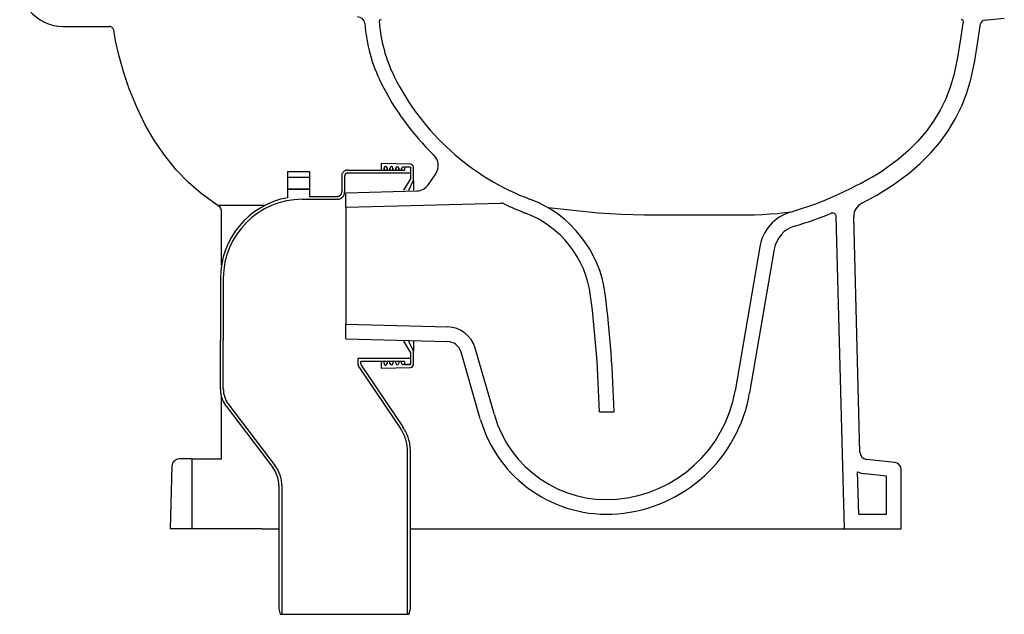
# Model space of a CAD drawing. Header units: millimetres. Extents: x 905.102 to 905.786, y 1368.432 to 1369.343.
# Tile 1 of 2: x 905.108 to 905.782, y 1368.432 to 1368.839. Entities that reach past the tile are written whole.
import ezdxf

# ---------------------------------------------------------------- set-up
doc = ezdxf.new("R2010")
doc.units = ezdxf.units.MM
doc.linetypes.add('HIDDEN', pattern=[9.525, 6.35, -3.175])
doc.layers.add('SANINDUSA', color=3, linetype='Continuous')

msp = doc.modelspace()

# ---------------------------------------------------------------- linework, layer by layer
at = {"layer": 'SANINDUSA'}
for p, q in [((905.76823, 1368.83904), (905.78193, 1368.84048)), ((905.13841, 1368.83465), (905.16974, 1368.83465)), ((905.3553, 1368.83935), (905.3558, 1368.83938)), ((905.37575, 1368.7405), (905.3557, 1368.74095)), ((905.3557, 1368.74095), (905.3557, 1368.73645)), ((905.3577, 1368.73645), (905.3577, 1368.73789)), ((905.3577, 1368.73789), (905.3577, 1368.73645)), ((905.3597, 1368.73789), (905.3597, 1368.73645)), ((905.3597, 1368.73645), (905.3597, 1368.73789)), ((905.3617, 1368.73645), (905.3617, 1368.73779)), ((905.3617, 1368.73779), (905.3617, 1368.73645)), ((905.3637, 1368.73779), (905.3637, 1368.73645)), ((905.3637, 1368.73645), (905.3637, 1368.73779)), ((905.3657, 1368.73645), (905.3657, 1368.7377)), ((905.3657, 1368.7377), (905.3657, 1368.73645)), ((905.3677, 1368.7377), (905.3677, 1368.73645)), ((905.3677, 1368.73645), (905.3677, 1368.7377)), ((905.3697, 1368.73645), (905.3697, 1368.73761)), ((905.3697, 1368.73761), (905.3697, 1368.73645)), ((905.37073, 1368.73861), (905.3757, 1368.7385)), ((905.3757, 1368.7385), (905.3757, 1368.73045)), ((905.3777, 1368.72945), (905.3777, 1368.7385)), ((905.38808, 1368.72663), (905.393, 1368.73394)), ((905.3757, 1368.73045), (905.37102, 1368.72265)), ((905.37471, 1368.72272), (905.3777, 1368.72945)), ((905.3777, 1368.72945), (905.3777, 1368.72277)), ((905.33146, 1368.72096), (905.38005, 1368.72223)), ((905.33146, 1368.71095), (905.33146, 1368.72096)), ((905.24546, 1368.71102), (905.24171, 1368.71382)), ((905.33146, 1368.71095), (905.43754, 1368.71373)), ((905.24403, 1368.71242), (905.27642, 1368.71242)), ((905.33146, 1368.71095), (905.33146, 1368.63095)), ((905.67259, 1368.49095), (905.66699, 1368.70466)), ((905.68322, 1368.54329), (905.679, 1368.70453)), ((905.61468, 1368.68396), (905.59781, 1368.58531)), ((905.62453, 1368.68228), (905.60774, 1368.58407)), ((905.33146, 1368.62095), (905.33146, 1368.63095)), ((905.33146, 1368.63095), (905.40125, 1368.62913)), ((905.33146, 1368.62095), (905.40099, 1368.61913)), ((905.37102, 1368.61926), (905.3757, 1368.61145)), ((905.3777, 1368.61245), (905.37471, 1368.61919)), ((905.3777, 1368.61914), (905.3777, 1368.61245)), ((905.3777, 1368.60341), (905.3777, 1368.61245)), ((905.42349, 1368.56611), (905.41034, 1368.6119)), ((905.4331, 1368.56887), (905.41995, 1368.61466)), ((905.3557, 1368.60545), (905.3557, 1368.60095)), ((905.3577, 1368.60402), (905.3577, 1368.60545)), ((905.3597, 1368.60545), (905.3597, 1368.60402)), ((905.3617, 1368.60411), (905.3617, 1368.60545)), ((905.3637, 1368.60545), (905.3637, 1368.60411)), ((905.3657, 1368.60421), (905.3657, 1368.60545)), ((905.3677, 1368.60545), (905.3677, 1368.60421)), ((905.3697, 1368.6043), (905.3697, 1368.60545)), ((905.3757, 1368.61145), (905.3757, 1368.60341)), ((905.3557, 1368.60095), (905.37575, 1368.60141)), ((905.3757, 1368.60341), (905.37073, 1368.6033)), ((905.50497, 1368.57095), (905.51497, 1368.57095)), ((905.2254, 1368.53887), (905.21752, 1368.53887)), ((905.2254, 1368.53887), (905.2464, 1368.53887)), ((905.22641, 1368.49095), (905.22641, 1368.53787)), ((905.70694, 1368.53643), (905.6877, 1368.53845)), ((905.21252, 1368.534), (905.21139, 1368.49095)), ((905.71141, 1368.49095), (905.71141, 1368.53145)), ((905.68233, 1368.50095), (905.68157, 1368.52998)), ((905.70141, 1368.52695), (905.68665, 1368.5285)), ((905.70141, 1368.50095), (905.70141, 1368.52695)), ((905.68233, 1368.50095), (905.70141, 1368.50095)), ((905.22641, 1368.49095), (905.21139, 1368.49095)), ((905.27411, 1368.49095), (905.22641, 1368.49095)), ((905.27411, 1368.49095), (905.2857, 1368.49095)), ((905.3757, 1368.49095), (905.59571, 1368.49095)), ((905.59571, 1368.49095), (905.67259, 1368.49095)), ((905.67259, 1368.49095), (905.71141, 1368.49095))]:
    msp.add_line(p, q, dxfattribs=at)
at = {"layer": 'SANINDUSA', "linetype": 'HIDDEN'}
for p, q in [((905.2917, 1368.73545), (905.2917, 1368.73145)), ((905.2917, 1368.73545), (905.3067, 1368.73545)), ((905.3067, 1368.73545), (905.3067, 1368.73145)), ((905.3327, 1368.73645), (905.3717, 1368.73645)), ((905.3327, 1368.73445), (905.3757, 1368.73445)), ((905.3757, 1368.73845), (905.3717, 1368.73845)), ((905.3717, 1368.73845), (905.3717, 1368.73645)), ((905.3757, 1368.73845), (905.3757, 1368.73445)), ((905.3067, 1368.73145), (905.2917, 1368.73145)), ((905.2917, 1368.73145), (905.2917, 1368.73145)), ((905.2917, 1368.73134), (905.2917, 1368.73145)), ((905.2917, 1368.73134), (905.2917, 1368.72358)), ((905.3067, 1368.73145), (905.3067, 1368.73145)), ((905.3067, 1368.73134), (905.3067, 1368.73145)), ((905.3067, 1368.73134), (905.3067, 1368.72358)), ((905.3287, 1368.73245), (905.3287, 1368.72145)), ((905.3307, 1368.73245), (905.3307, 1368.72145)), ((905.2917, 1368.72346), (905.2917, 1368.72358)), ((905.3067, 1368.72346), (905.2917, 1368.72346)), ((905.2917, 1368.72345), (905.2917, 1368.72346)), ((905.2917, 1368.72345), (905.3067, 1368.72345)), ((905.2917, 1368.72345), (905.2917, 1368.71755)), ((905.3067, 1368.72346), (905.3067, 1368.72358)), ((905.3067, 1368.72345), (905.3067, 1368.72346)), ((905.3067, 1368.72345), (905.3067, 1368.71845)), ((905.3017, 1368.71645), (905.3257, 1368.71645)), ((905.3067, 1368.71845), (905.3257, 1368.71845)), ((905.2457, 1368.66245), (905.2457, 1368.61998)), ((905.2477, 1368.66245), (905.2477, 1368.61998)), ((905.2457, 1368.58673), (905.2457, 1368.61998)), ((905.2477, 1368.58673), (905.2477, 1368.61998)), ((905.2477, 1368.61998), (905.2477, 1368.61998)), ((905.3757, 1368.60745), (905.3397, 1368.60745)), ((905.3397, 1368.60743), (905.3397, 1368.60745)), ((905.3397, 1368.60743), (905.3397, 1368.60407)), ((905.3417, 1368.60407), (905.3417, 1368.60545)), ((905.3717, 1368.60545), (905.3417, 1368.60545)), ((905.3717, 1368.60545), (905.3717, 1368.60345)), ((905.3757, 1368.60745), (905.3757, 1368.60345)), ((905.34039, 1368.60183), (905.36892, 1368.55953)), ((905.34205, 1368.60295), (905.37057, 1368.56065)), ((905.3717, 1368.60345), (905.3757, 1368.60345)), ((905.24979, 1368.57462), (905.28162, 1368.53282)), ((905.25138, 1368.57583), (905.28321, 1368.53403)), ((905.3737, 1368.43245), (905.3737, 1368.54388)), ((905.3757, 1368.43619), (905.3757, 1368.54388)), ((905.2857, 1368.5207), (905.2857, 1368.43619)), ((905.2877, 1368.5207), (905.2877, 1368.43245)), ((905.2857, 1368.43619), (905.2867, 1368.43245)), ((905.2867, 1368.43245), (905.2877, 1368.43245)), ((905.2877, 1368.43245), (905.3737, 1368.43245)), ((905.3737, 1368.43245), (905.3747, 1368.43245)), ((905.3747, 1368.43245), (905.3757, 1368.43619))]:
    msp.add_line(p, q, dxfattribs=at)
at = {"layer": 'SANINDUSA', "flags": 128}
for points in [[(905.10841, 1368.86465), (905.1086, 1368.86129), (905.10916, 1368.85797), (905.1101, 1368.85474), (905.11138, 1368.85163), (905.11301, 1368.84869), (905.11496, 1368.84595), (905.1172, 1368.84344), (905.11971, 1368.8412), (905.12245, 1368.83925), (905.1254, 1368.83762), (905.1285, 1368.83634), (905.13174, 1368.83541), (905.13505, 1368.83484), (905.13841, 1368.83465)], [(905.1727, 1368.83216), (905.17257, 1368.83267), (905.17235, 1368.83315), (905.17206, 1368.83358), (905.17168, 1368.83395), (905.17125, 1368.83425), (905.17078, 1368.83447), (905.17027, 1368.83461), (905.16974, 1368.83465)], [(905.68446, 1368.71374), (905.69476, 1368.71929), (905.70601, 1368.72636), (905.7168, 1368.73432), (905.72439, 1368.74088), (905.73143, 1368.74791), (905.73785, 1368.75541), (905.7436, 1368.76333), (905.74864, 1368.77163), (905.75292, 1368.78029), (905.75639, 1368.78927), (905.75909, 1368.79852), (905.7618, 1368.81124), (905.76392, 1368.82431), (905.76573, 1368.83651)], [(905.24171, 1368.71382), (905.23262, 1368.72036), (905.22396, 1368.72789), (905.21556, 1368.73663), (905.20772, 1368.74631), (905.2007, 1368.75652), (905.19431, 1368.76747), (905.18843, 1368.77943), (905.18329, 1368.79202), (905.17956, 1368.80304), (905.1764, 1368.81438), (905.17402, 1368.82495), (905.1727, 1368.83216)], [(905.24639, 1368.70812), (905.24635, 1368.70878), (905.24622, 1368.70941), (905.24615, 1368.70964), (905.24585, 1368.71038), (905.24546, 1368.71102)], [(905.24639, 1368.70519), (905.24639, 1368.70736), (905.24639, 1368.70812)], [(905.24641, 1368.67132), (905.24639, 1368.70519)], [(905.24639, 1368.54316), (905.24642, 1368.58144)], [(905.24639, 1368.53887), (905.2464, 1368.53986), (905.24639, 1368.54316)]]:
    msp.add_lwpolyline(points, dxfattribs=at)
msp.add_lwpolyline([(905.75241, 1368.83943), (905.75292, 1368.8394, -0.440211), (905.75385, 1368.83825), (905.75206, 1368.82615), (905.75, 1368.81345), (905.74744, 1368.80146), (905.74501, 1368.79312), (905.74192, 1368.78512), (905.73811, 1368.77741), (905.7336, 1368.76998), (905.72842, 1368.76285), (905.72262, 1368.75607), (905.71622, 1368.74967), (905.7093, 1368.7437), (905.69925, 1368.73628)], format="xyb", dxfattribs=at)
at = {"layer": 'SANINDUSA', "linetype": 'Continuous', "flags": 128}
for points in [[(905.58059, 1368.70562), (905.5748, 1368.70559), (905.55163, 1368.70559), (905.53581, 1368.70569), (905.52001, 1368.70603), (905.50415, 1368.70688), (905.4699, 1368.71063)], [(905.63564, 1368.70765), (905.63184, 1368.70708), (905.62653, 1368.70658), (905.62151, 1368.7062), (905.61631, 1368.70588), (905.61093, 1368.70565), (905.60534, 1368.70568), (905.59946, 1368.70569), (905.59281, 1368.70568), (905.58674, 1368.70566), (905.58059, 1368.70562)]]:
    msp.add_lwpolyline(points, dxfattribs=at)
at = {"layer": 'SANINDUSA'}
for centre, radius, start, end in [((905.33946, 1368.83632), 0.005, 4.33395, 88.53288), ((905.45414, 1368.84501), 0.11, 184.33395, 206.46794), ((905.35536, 1368.83835), 0.001, 93.4, 183.85742), ((905.45414, 1368.84501), 0.1, 183.85742, 206.46794), ((905.76869, 1368.83608), 0.003, 98.69704, 171.74803), ((905.51795, 1368.87678), 0.17128, 206.46794, 249.49014), ((905.51795, 1368.87678), 0.18128, 206.46794, 225.85122), ((905.38471, 1368.73953), 0.01, 326.00351, 45.85122), ((905.3757, 1368.7385), 0.002, 0, 88.69805), ((905.3587, 1368.73789), 0.001, 0, 180), ((905.3627, 1368.73779), 0.001, 0, 180), ((905.3667, 1368.7377), 0.001, 0, 180), ((905.3707, 1368.73761), 0.001, 88.69805, 180), ((905.5596, 1368.9615), 0.265, 286.67366, 301.81117), ((905.37979, 1368.73222), 0.01, 271.5, 326.00351), ((905.43767, 1368.70873), 0.005, 64.41111, 91.5), ((905.52183, 1368.88447), 0.18985, 244.41111, 249.19008), ((905.42951, 1368.64157), 0.08, 7.25799, 69.19008), ((905.68899, 1368.70479), 0.01, 116.84701, 181.48654), ((905.42951, 1368.64157), 0.07, 7.25799, 69.19008), ((905.64425, 1368.67891), 0.03, 106.67366, 170.29708), ((905.5596, 1368.9615), 0.275, 286.67366, 292.20798), ((905.66449, 1368.70459), 0.0025, 1.5, 112.20798), ((905.64425, 1368.67891), 0.02, 106.67366, 170.29708), ((904.72504, 1368.55185), 0.78016, 1.40287, 7.25799), ((904.72504, 1368.55185), 0.79016, 1.38512, 7.25799), ((905.40073, 1368.60913), 0.02, 16.02637, 88.5), ((905.40073, 1368.60914), 0.01, 16.02637, 88.5), ((905.3587, 1368.60402), 0.001, 180, 0), ((905.3627, 1368.60411), 0.001, 180, 0), ((905.3667, 1368.60421), 0.001, 180, 0), ((905.3707, 1368.6043), 0.001, 180, 271.30195), ((905.3757, 1368.60341), 0.002, 271.30195, 0), ((905.50917, 1368.60092), 0.09, 274.73628, 350.01302), ((905.50917, 1368.60092), 0.1, 274.73628, 350.29708), ((905.51, 1368.59095), 0.09, 196.02637, 274.73628), ((905.51, 1368.59095), 0.08, 196.02637, 274.73628), ((905.21752, 1368.53387), 0.005, 90, 178.5), ((905.2254, 1368.53787), 0.001, 0, 90), ((905.68822, 1368.54342), 0.005, 181.5, 263.99681), ((905.70641, 1368.53145), 0.005, 0, 83.9978), ((905.68822, 1368.54342), 0.015, 243.68186, 263.99681)]:
    msp.add_arc(centre, radius, start, end, dxfattribs=at)
at = {"layer": 'SANINDUSA', "linetype": 'HIDDEN'}
for centre, radius, start, end in [((905.3327, 1368.73245), 0.004, 90, 180), ((905.3327, 1368.73245), 0.002, 90, 180), ((905.3257, 1368.72145), 0.003, 270, 0), ((905.3257, 1368.72145), 0.005, 270, 0), ((905.3017, 1368.66245), 0.056, 100.28656, 180), ((905.3017, 1368.66245), 0.054, 90, 180), ((905.3437, 1368.60407), 0.004, 180, 213.99869), ((905.3437, 1368.60407), 0.002, 180, 214), ((905.2657, 1368.58673), 0.02, 180, 217.28571), ((905.2657, 1368.58673), 0.018, 180, 217.28571), ((905.3457, 1368.54388), 0.028, 0, 34), ((905.3457, 1368.54388), 0.03, 0, 34), ((905.2657, 1368.5207), 0.02, 0, 37.28571), ((905.2657, 1368.5207), 0.022, 0, 37.28571)]:
    msp.add_arc(centre, radius, start, end, dxfattribs=at)

doc.saveas('drawing.dxf')
